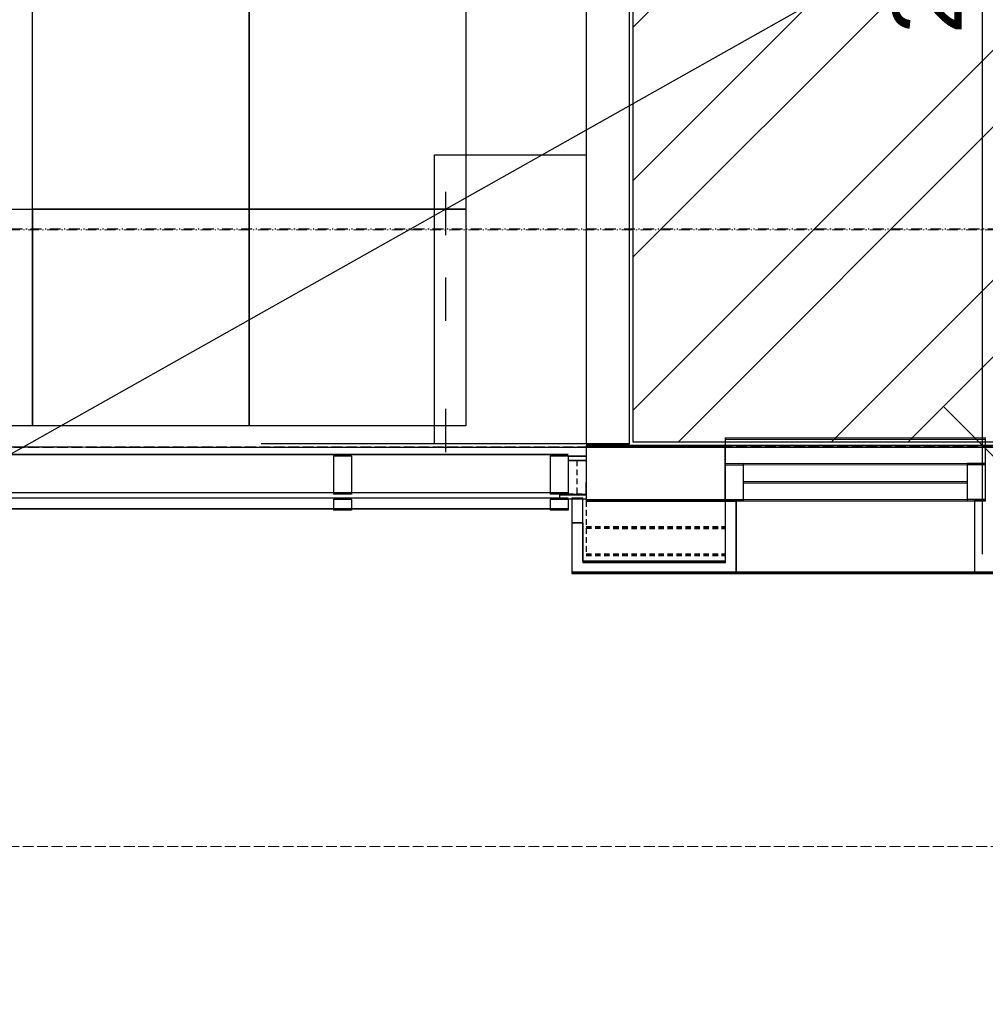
# Model space of a CAD drawing. Header units: millimetres. Extents: x -8642 to 28269, y -6609 to 3701.
# Tile 75 of 256: x 2158 to 2425, y -5478 to -5205. Entities that reach past the tile are written whole.
import ezdxf
from ezdxf.enums import TextEntityAlignment as Align

# ---------------------------------------------------------------- set-up
doc = ezdxf.new("R2010")
doc.units = ezdxf.units.MM
doc.header["$LTSCALE"] = 1000
doc.header["$MEASUREMENT"] = 0
for name, pattern in [('ArchiTECH.PC 1. Line Type', [0.004, 0.003, -0.001]), ('ArchiTECH.PC 2. Line Type', [0.0025, 0.0015, -0.001]), ('ArchiTECH.PC 5. Line Type', [0.0053, 0.003, -0.001, 0.0003, -0.001]), ('ArchiTECH.PC Solid Line Type', [0]), ('rzut 1 pietra$0$ArchiTECH.PC 1. Line Type', [0.004, 0.003, -0.001]), ('rzut 1 pietra$0$ArchiTECH.PC 2. Line Type', [0.0025, 0.0015, -0.001]), ('rzut 1 pietra$0$ArchiTECH.PC 5. Line Type', [0.0053, 0.003, -0.001, 0.0003, -0.001]), ('rzut 1 pietra$0$ArchiTECH.PC Solid Line Type', [0]), ('SUFIT_1 PIETRO$0$ArchiTECH.PC 1. Line Type', [0.004, 0.003, -0.001]), ('SUFIT_1 PIETRO$0$ArchiTECH.PC 2. Line Type', [0.0025, 0.0015, -0.001]), ('SUFIT_1 PIETRO$0$ArchiTECH.PC Solid Line Type', [0])]:
    doc.linetypes.add(name, pattern=pattern)
doc.layers.add('_Etap_3_opis', color=7, linetype='Continuous', lineweight=30)
doc.layers.add('IS_ARCH', color=254, linetype='Continuous', lineweight=18)
for name, color, linetype in [('Kalka1', 254, 'Continuous'), ('Kalka102', 254, 'Continuous'), ('Kalka2', 254, 'Continuous'), ('Kalka6', 254, 'Continuous'), ('Kalka79', 254, 'Continuous'), ('SUFIT_1 PIETRO$0$INWENTARYZACJA', 254, 'Continuous'), ('SUFIT_1 PIETRO$0$Kalka 1', 254, 'Continuous'), ('wymiary', 7, 'Continuous')]:
    doc.layers.add(name, color=color, linetype=linetype)
doc.styles.add('ArchiTECHStyle1', font='arial.ttf', dxfattribs={"height": 0.0032})

msp = doc.modelspace()

# ---------------------------------------------------------------- linework, layer by layer
at = {"layer": '_Etap_3_opis'}
msp.add_line((1884.81, -5477.8), (2638.25, -5053.67), dxfattribs=at)
at = {"layer": 'IS_ARCH', "linetype": 'rzut 1 pietra$0$ArchiTECH.PC Solid Line Type'}
for p, q in [((2314.75, -5185.04), (2314.75, -5322.58)), ((2326.75, -5322.58), (2326.75, -5185.04)), ((2425.18, -5320.99), (2353.18, -5321.04)), ((2353.18, -5321.04), (2353.18, -5323.04)), ((2425.18, -5321.39), (2353.18, -5321.44)), ((2353.18, -5321.44), (2353.18, -5323.44)), ((2425.18, -5320.99), (2425.19, -5327.99)), ((2425.18, -5321.39), (2425.19, -5328.39)), ((2314.75, -5323.49), (2314.74, -5338.49)), ((2314.75, -5322.58), (2326.75, -5322.58)), ((2314.75, -5323.09), (2353.26, -5323.09)), ((2314.75, -5323.49), (2353.26, -5323.49)), ((2326.75, -5323.09), (2471.25, -5323.1)), ((2353.18, -5323.04), (2353.18, -5328.04)), ((2353.18, -5323.44), (2353.18, -5328.44)), ((2353.26, -5323.09), (2353.26, -5338.09)), ((2353.26, -5323.49), (2353.26, -5338.49)), ((-362.69, -5325.33), (2309.75, -5325.59)), ((2249.75, -5325.99), (2244.75, -5325.99)), ((2244.75, -5325.99), (2244.75, -5336.52)), ((2249.75, -5325.99), (2249.75, -5336.52)), ((2309.75, -5325.99), (2304.75, -5325.99)), ((2304.75, -5325.99), (2304.75, -5336.53)), ((2309.75, -5325.99), (2309.75, -5336.52)), ((2309.75, -5325.99), (2314.75, -5325.99)), ((2309.75, -5325.99), (2309.75, -5327.24)), ((2309.75, -5327.24), (2314.75, -5327.24)), ((2314.75, -5325.99), (2314.75, -5327.24)), ((2425.23, -5328.04), (2353.23, -5328.09)), ((2358.23, -5328.09), (2353.23, -5328.09)), ((2353.23, -5328.09), (2353.24, -5338.09)), ((2353.23, -5328.09), (2353.24, -5338.09)), ((2425.23, -5328.44), (2353.23, -5328.49)), ((2353.23, -5328.49), (2353.24, -5338.49)), ((2353.23, -5328.49), (2353.24, -5338.49)), ((2358.23, -5328.49), (2353.23, -5328.49)), ((2358.23, -5328.09), (2358.24, -5338.09)), ((2358.23, -5328.49), (2358.24, -5338.49)), ((2425.23, -5328.04), (2420.23, -5328.04)), ((2420.23, -5328.04), (2420.23, -5338.04)), ((2420.23, -5328.44), (2420.23, -5338.44)), ((2425.23, -5328.44), (2420.23, -5328.44)), ((2425.23, -5328.04), (2425.23, -5338.04)), ((2425.23, -5328.04), (2425.23, -5338.04)), ((2425.23, -5328.44), (2425.23, -5338.44)), ((2425.23, -5328.44), (2425.23, -5338.44)), ((2314.64, -5333.39), (2314.64, -5336.63)), ((2420.23, -5333.04), (2358.23, -5333.09)), ((2420.23, -5333.45), (2358.23, -5333.49)), ((-362.69, -5335.86), (2309.74, -5336.12)), ((-362.69, -5337.33), (2309.74, -5337.6)), ((2249.75, -5336.52), (2244.75, -5336.52)), ((2249.76, -5338), (2244.76, -5338)), ((2244.76, -5338), (2244.76, -5340.99)), ((2249.76, -5338), (2249.76, -5340.99)), ((2309.75, -5336.52), (2304.75, -5336.53)), ((2309.76, -5338), (2304.76, -5338)), ((2304.76, -5338), (2304.76, -5341)), ((2307.35, -5336.63), (2314.64, -5336.63)), ((2307.35, -5336.68), (2314.74, -5336.68)), ((2307.35, -5336.68), (2307.35, -5337.96)), ((2314.75, -5337.95), (2307.35, -5337.96)), ((2309.76, -5338), (2309.76, -5340.99)), ((2313.77, -5337.6), (2310.77, -5337.6)), ((2310.77, -5337.6), (2310.77, -5358.09)), ((2313.77, -5355.09), (2313.77, -5337.6)), ((2314.74, -5338.09), (2353.26, -5338.09)), ((2314.74, -5336.68), (2314.75, -5337.95)), ((2425.23, -5338.04), (2353.24, -5338.09)), ((2358.24, -5338.09), (2353.24, -5338.09)), ((2356.26, -5338.09), (2353.26, -5338.09)), ((2353.26, -5338.09), (2353.26, -5355.09)), ((2353.26, -5338.09), (2356.26, -5338.09)), ((2353.26, -5338.09), (2353.26, -5355.09)), ((2356.26, -5358.09), (2356.26, -5338.09)), ((2356.26, -5338.09), (2356.26, -5358.09)), ((2425.23, -5338.04), (2420.23, -5338.04)), ((2425.26, -5338.1), (2422.26, -5338.1)), ((2422.26, -5338.1), (2422.26, -5358.1)), ((2425.26, -5338.1), (2422.26, -5338.1)), ((2422.26, -5338.1), (2422.26, -5358.1)), ((-362.69, -5340.33), (2309.74, -5340.59)), ((2249.76, -5340.99), (2244.76, -5340.99)), ((2309.76, -5340.99), (2304.76, -5341)), ((2314.74, -5338.49), (2353.26, -5338.49)), ((2425.23, -5338.44), (2353.24, -5338.49)), ((2358.24, -5338.49), (2353.24, -5338.49)), ((2353.26, -5338.49), (2353.26, -5355.49)), ((2353.26, -5338.49), (2356.26, -5338.49)), ((2356.26, -5338.49), (2356.26, -5358.49)), ((2425.23, -5338.44), (2420.23, -5338.44)), ((2422.26, -5338.5), (2422.26, -5358.5)), ((2425.26, -5338.5), (2422.26, -5338.5)), ((2310.77, -5344.49), (2310.77, -5358.49)), ((2310.77, -5344.49), (2313.77, -5344.49)), ((2313.77, -5344.49), (2313.77, -5355.49)), ((2353.26, -5355.09), (2313.77, -5355.09)), ((2313.77, -5355.09), (2353.26, -5355.09)), ((2313.77, -5355.49), (2353.26, -5355.49)), ((2310.77, -5358.09), (2356.26, -5358.09)), ((2310.77, -5358.09), (2356.26, -5358.09)), ((2310.77, -5358.49), (2356.26, -5358.49)), ((2356.26, -5358.09), (2422.26, -5358.1)), ((2356.26, -5358.49), (2422.26, -5358.5)), ((2422.26, -5358.1), (2663.77, -5358.1)), ((2422.26, -5358.1), (2663.77, -5358.13)), ((2422.26, -5358.5), (2663.77, -5358.53))]:
    msp.add_line(p, q, dxfattribs=at)
at = {"layer": 'IS_ARCH', "linetype": 'rzut 1 pietra$0$ArchiTECH.PC 5. Line Type'}
msp.add_line((-3569.09, -5262.89), (7882.41, -5264.04), dxfattribs=at)
at = {"layer": 'IS_ARCH', "linetype": 'rzut 1 pietra$0$ArchiTECH.PC 1. Line Type'}
for p, q in [((-1515.75, -5323.12), (4330.89, -5323.69)), ((1010.73, -5434.17), (2842.26, -5434.17))]:
    msp.add_line(p, q, dxfattribs=at)
at = {"layer": 'IS_ARCH', "linetype": 'rzut 1 pietra$0$ArchiTECH.PC 2. Line Type'}
for p, q in [((2312.15, -5327.29), (2312.16, -5336.53)), ((2309.59, -5336.52), (2314.74, -5336.52)), ((2353.26, -5338.09), (2353.26, -5353.09)), ((2314.74, -5338.49), (2314.74, -5353.49)), ((2353.26, -5338.49), (2353.26, -5353.49)), ((2314.74, -5345.59), (2353.26, -5345.59)), ((2314.74, -5345.99), (2353.26, -5345.99)), ((2314.74, -5353.09), (2353.26, -5353.09)), ((2314.74, -5353.49), (2353.26, -5353.49))]:
    msp.add_line(p, q, dxfattribs=at)
at = {"layer": 'Kalka1', "color": 252, "linetype": 'ArchiTECH.PC Solid Line Type', "true_color": 0x858585}
for p, q in [((2272.75, -5322.66), (2272.75, -5242.66)), ((2272.75, -5242.66), (2314.75, -5242.66)), ((2314.75, -5242.66), (2314.75, -5322.66)), ((2275.75, -5252.96), (2275.75, -5264.96)), ((2275.75, -5276.66), (2275.75, -5288.66)), ((2275.75, -5312.96), (2275.75, -5324.96)), ((2425.18, -5321.07), (2353.18, -5321.13)), ((2353.18, -5321.13), (2353.18, -5323.13)), ((2425.18, -5321.47), (2353.18, -5321.53)), ((2353.18, -5321.53), (2353.18, -5323.53)), ((2425.18, -5321.07), (2425.19, -5328.07)), ((2425.18, -5321.47), (2425.19, -5328.47)), ((2314.75, -5322.66), (2272.75, -5322.66)), ((2314.75, -5323.18), (2314.74, -5338.18)), ((2314.75, -5323.58), (2314.74, -5338.58)), ((2353.26, -5323.18), (2314.75, -5323.18)), ((2314.75, -5323.18), (2353.26, -5323.18)), ((2314.75, -5323.58), (2353.26, -5323.58)), ((2326.75, -5323.18), (2471.25, -5323.19)), ((2353.18, -5323.13), (2353.18, -5328.13)), ((2353.18, -5323.53), (2353.18, -5328.53)), ((2353.26, -5338.18), (2353.26, -5323.18)), ((2353.26, -5323.18), (2353.26, -5323.18)), ((2353.26, -5323.18), (2353.26, -5338.18)), ((2353.26, -5323.58), (2353.26, -5338.58)), ((629.62, -5325.51), (2309.75, -5325.67)), ((2249.75, -5326.07), (2244.75, -5326.07)), ((2244.75, -5326.07), (2244.75, -5336.61)), ((2249.75, -5326.07), (2249.75, -5336.6)), ((2309.75, -5326.07), (2304.75, -5326.08)), ((2304.75, -5326.08), (2304.75, -5336.61)), ((2309.75, -5326.07), (2309.75, -5336.61)), ((2309.75, -5326.07), (2309.75, -5327.32)), ((2309.75, -5326.07), (2314.75, -5326.07)), ((2309.75, -5327.32), (2314.75, -5327.32)), ((2314.75, -5326.07), (2314.75, -5327.32)), ((2425.23, -5328.12), (2353.23, -5328.18)), ((2358.23, -5328.17), (2353.23, -5328.18)), ((2353.23, -5328.18), (2353.24, -5338.18)), ((2353.23, -5328.18), (2353.24, -5338.18)), ((2425.23, -5328.52), (2353.23, -5328.58)), ((2358.23, -5328.57), (2353.23, -5328.58)), ((2353.23, -5328.58), (2353.24, -5338.58)), ((2353.23, -5328.58), (2353.24, -5338.58)), ((2358.23, -5328.17), (2358.24, -5338.17)), ((2358.23, -5328.57), (2358.24, -5338.57)), ((2425.23, -5328.12), (2420.23, -5328.13)), ((2420.23, -5328.13), (2420.23, -5338.13)), ((2425.23, -5328.52), (2420.23, -5328.53)), ((2420.23, -5328.53), (2420.23, -5338.53)), ((2425.23, -5328.12), (2425.23, -5338.12)), ((2425.23, -5328.12), (2425.23, -5338.12)), ((2425.23, -5328.52), (2425.23, -5338.52)), ((2425.23, -5328.52), (2425.23, -5338.52)), ((2314.64, -5333.48), (2314.64, -5336.71)), ((2420.23, -5333.13), (2358.23, -5333.18)), ((2420.23, -5333.53), (2358.23, -5333.58)), ((629.62, -5336.04), (2309.74, -5336.2)), ((629.62, -5337.51), (2309.74, -5337.68)), ((2249.75, -5336.6), (2244.75, -5336.61)), ((2249.76, -5338.08), (2244.76, -5338.08)), ((2244.76, -5338.08), (2244.76, -5341.08)), ((2249.76, -5338.08), (2249.76, -5341.07)), ((2309.75, -5336.61), (2304.75, -5336.61)), ((2309.76, -5338.08), (2304.76, -5338.09)), ((2304.76, -5338.09), (2304.76, -5341.08)), ((2307.35, -5336.71), (2314.64, -5336.71)), ((2307.35, -5336.76), (2314.74, -5336.76)), ((2307.35, -5336.76), (2307.35, -5338.04)), ((2314.75, -5338.04), (2307.35, -5338.04)), ((2309.76, -5338.08), (2309.76, -5341.08)), ((2314.74, -5338.18), (2353.26, -5338.18)), ((2314.74, -5338.18), (2353.26, -5338.18)), ((2314.74, -5336.76), (2314.75, -5338.04)), ((2425.23, -5338.12), (2353.24, -5338.18)), ((2358.24, -5338.17), (2353.24, -5338.18)), ((2353.26, -5338.18), (2353.26, -5355.18)), ((2353.26, -5338.18), (2356.26, -5338.18)), ((2356.26, -5338.18), (2356.26, -5358.18)), ((2425.23, -5338.12), (2420.23, -5338.13)), ((2422.26, -5338.18), (2422.26, -5358.18)), ((2425.26, -5338.18), (2422.26, -5338.18)), ((629.62, -5340.51), (2309.74, -5340.67)), ((2314.74, -5338.58), (2353.26, -5338.58)), ((2425.23, -5338.52), (2353.24, -5338.58)), ((2358.24, -5338.57), (2353.24, -5338.58)), ((2353.26, -5338.58), (2353.26, -5355.58)), ((2353.26, -5338.58), (2356.26, -5338.58)), ((2356.26, -5338.58), (2356.26, -5358.58)), ((2425.23, -5338.52), (2420.23, -5338.53)), ((2422.26, -5338.58), (2422.26, -5358.58)), ((2425.26, -5338.58), (2422.26, -5338.58)), ((2249.76, -5341.07), (2244.76, -5341.08)), ((2309.76, -5341.08), (2304.76, -5341.08)), ((2310.77, -5344.57), (2310.77, -5358.57)), ((2310.77, -5344.57), (2313.77, -5344.57)), ((2313.77, -5344.57), (2313.77, -5355.57)), ((2313.77, -5355.17), (2353.26, -5355.18)), ((2313.77, -5355.57), (2353.26, -5355.58)), ((2310.77, -5358.17), (2356.26, -5358.18)), ((2310.77, -5358.57), (2356.26, -5358.58)), ((2356.26, -5358.18), (2422.26, -5358.18)), ((2356.26, -5358.58), (2422.26, -5358.58)), ((2422.26, -5358.18), (2663.77, -5358.21)), ((2422.26, -5358.58), (2663.77, -5358.61))]:
    msp.add_line(p, q, dxfattribs=at)
at = {"layer": 'Kalka1', "color": 252, "linetype": 'ArchiTECH.PC 1. Line Type', "true_color": 0x858585}
msp.add_line((629.62, -5323.41), (3070.46, -5323.65), dxfattribs=at)
at = {"layer": 'Kalka1', "color": 252, "linetype": 'ArchiTECH.PC 2. Line Type', "true_color": 0x858585}
for p, q in [((2312.15, -5327.38), (2312.16, -5336.61)), ((2309.59, -5336.61), (2314.74, -5336.61)), ((2353.26, -5338.18), (2353.26, -5353.18)), ((2314.74, -5338.58), (2314.74, -5353.57)), ((2353.26, -5338.58), (2353.26, -5353.58)), ((2314.74, -5345.67), (2353.26, -5345.68)), ((2314.74, -5346.07), (2353.26, -5346.08)), ((2314.74, -5353.17), (2353.26, -5353.18)), ((2314.74, -5353.57), (2353.26, -5353.58))]:
    msp.add_line(p, q, dxfattribs=at)
at = {"layer": 'Kalka1', "color": 252, "linetype": 'ArchiTECH.PC Solid Line Type', "true_color": 0x858585}
for points in [[(2161.42, -5197.7), (2221.42, -5197.7), (2221.42, -5257.7), (2161.42, -5257.7)], [(2221.42, -5197.7), (2281.42, -5197.7), (2281.42, -5257.7), (2221.42, -5257.7)], [(2101.42, -5257.7), (2161.42, -5257.7), (2161.42, -5317.7), (2101.42, -5317.7)], [(2161.42, -5257.7), (2221.42, -5257.7), (2221.42, -5317.7), (2161.42, -5317.7)], [(2221.42, -5257.7), (2281.42, -5257.7), (2281.42, -5317.7), (2221.42, -5317.7)]]:
    msp.add_lwpolyline(points, close=True, dxfattribs=at)
at = {"layer": 'Kalka102', "color": 252, "linetype": 'ArchiTECH.PC Solid Line Type', "true_color": 0x858585}
for p, q in [((2348.96, -5186.12), (2327.75, -5207.33)), ((2391.39, -5186.12), (2327.75, -5249.76)), ((2412.6, -5186.12), (2327.75, -5270.97)), ((2455.03, -5186.12), (2327.75, -5313.4)), ((2327.75, -5322.19), (2327.75, -5186.12)), ((2470.25, -5192.11), (2340.17, -5322.19)), ((2470.25, -5234.53), (2382.6, -5322.19)), ((2470.25, -5255.75), (2403.81, -5322.19)), ((2470.25, -5322.19), (2327.75, -5322.19))]:
    msp.add_line(p, q, dxfattribs=at)
at = {"layer": 'Kalka2', "color": 252, "linetype": 'ArchiTECH.PC 5. Line Type', "true_color": 0x858585}
msp.add_line((841.23, -5263.01), (3070.46, -5263.24), dxfattribs=at)
at = {"layer": 'Kalka6', "color": 252, "linetype": 'ArchiTECH.PC Solid Line Type', "true_color": 0x858585}
for p, q in [((2313.77, -5337.68), (2310.77, -5337.68)), ((2310.77, -5337.68), (2310.77, -5358.18)), ((2313.77, -5355.18), (2313.77, -5337.68)), ((2356.26, -5338.18), (2353.26, -5338.18)), ((2353.26, -5338.18), (2353.26, -5355.18)), ((2356.26, -5358.18), (2356.26, -5338.18)), ((2425.26, -5338.18), (2422.26, -5338.18)), ((2422.26, -5338.18), (2422.26, -5358.18)), ((2353.26, -5355.18), (2313.77, -5355.18)), ((2310.77, -5358.18), (2356.26, -5358.18)), ((2422.26, -5358.18), (2663.77, -5358.18))]:
    msp.add_line(p, q, dxfattribs=at)
at = {"layer": 'Kalka79', "color": 252, "linetype": 'ArchiTECH.PC Solid Line Type', "true_color": 0x858585}
for p, q in [((2314.75, -5185.12), (2314.75, -5322.66)), ((2326.75, -5322.66), (2326.75, -5185.12)), ((2314.75, -5322.66), (2326.75, -5322.66))]:
    msp.add_line(p, q, dxfattribs=at)
at = {"layer": 'SUFIT_1 PIETRO$0$INWENTARYZACJA', "linetype": 'SUFIT_1 PIETRO$0$ArchiTECH.PC Solid Line Type'}
for p, q in [((2314.75, -5322.66), (2326.75, -5322.66)), ((2313.77, -5337.68), (2310.77, -5337.68)), ((2310.77, -5337.68), (2310.77, -5358.18)), ((2313.77, -5355.18), (2313.77, -5337.68)), ((2356.26, -5338.18), (2353.26, -5338.18)), ((2353.26, -5338.18), (2353.26, -5355.18)), ((2356.26, -5358.18), (2356.26, -5338.18)), ((2425.26, -5338.18), (2422.26, -5338.18)), ((2422.26, -5338.18), (2422.26, -5358.18)), ((2353.26, -5355.18), (2313.77, -5355.18)), ((2310.77, -5358.18), (2356.26, -5358.18)), ((2422.26, -5358.18), (2663.77, -5358.18))]:
    msp.add_line(p, q, dxfattribs=at)
at = {"layer": 'SUFIT_1 PIETRO$0$Kalka 1', "linetype": 'SUFIT_1 PIETRO$0$ArchiTECH.PC Solid Line Type'}
for p, q in [((2425.18, -5321.07), (2353.18, -5321.13)), ((2353.18, -5321.13), (2353.18, -5323.13)), ((2425.18, -5321.47), (2353.18, -5321.53)), ((2353.18, -5321.53), (2353.18, -5323.53)), ((2425.18, -5321.07), (2425.19, -5328.07)), ((2425.18, -5321.47), (2425.19, -5328.47)), ((2314.75, -5323.18), (2314.74, -5338.18)), ((2314.75, -5323.58), (2314.74, -5338.58)), ((2353.26, -5323.18), (2314.75, -5323.18)), ((2314.75, -5323.18), (2353.26, -5323.18)), ((2314.75, -5323.58), (2353.26, -5323.58)), ((2326.75, -5323.18), (2471.25, -5323.19)), ((2353.18, -5323.13), (2353.18, -5328.13)), ((2353.18, -5323.53), (2353.18, -5328.53)), ((2353.26, -5338.18), (2353.26, -5323.18)), ((2353.26, -5323.18), (2353.26, -5323.18)), ((2353.26, -5323.18), (2353.26, -5338.18)), ((2353.26, -5323.58), (2353.26, -5338.58)), ((-362.69, -5325.41), (2309.75, -5325.67)), ((2244.75, -5326.07), (2244.75, -5336.61)), ((2249.75, -5326.07), (2244.75, -5326.07)), ((2249.75, -5326.07), (2249.75, -5336.6)), ((2309.75, -5326.07), (2304.75, -5326.08)), ((2304.75, -5326.08), (2304.75, -5336.61)), ((2309.75, -5326.07), (2309.75, -5327.32)), ((2309.75, -5326.07), (2314.75, -5326.07)), ((2309.75, -5326.07), (2309.75, -5336.61)), ((2309.75, -5327.32), (2314.75, -5327.32)), ((2314.75, -5326.07), (2314.75, -5327.32)), ((2425.23, -5328.12), (2353.23, -5328.18)), ((2358.23, -5328.17), (2353.23, -5328.18)), ((2353.23, -5328.18), (2353.24, -5338.18)), ((2353.23, -5328.18), (2353.24, -5338.18)), ((2425.23, -5328.52), (2353.23, -5328.58)), ((2358.23, -5328.57), (2353.23, -5328.58)), ((2353.23, -5328.58), (2353.24, -5338.58)), ((2353.23, -5328.58), (2353.24, -5338.58)), ((2358.23, -5328.17), (2358.24, -5338.17)), ((2358.23, -5328.57), (2358.24, -5338.57)), ((2425.23, -5328.12), (2420.23, -5328.13)), ((2420.23, -5328.13), (2420.23, -5338.13)), ((2425.23, -5328.52), (2420.23, -5328.53)), ((2420.23, -5328.53), (2420.23, -5338.53)), ((2425.23, -5328.12), (2425.23, -5338.12)), ((2425.23, -5328.12), (2425.23, -5338.12)), ((2425.23, -5328.52), (2425.23, -5338.52)), ((2425.23, -5328.52), (2425.23, -5338.52)), ((2314.64, -5333.48), (2314.64, -5336.71)), ((2420.23, -5333.13), (2358.23, -5333.18)), ((2420.23, -5333.53), (2358.23, -5333.58)), ((-362.69, -5335.94), (2309.74, -5336.2)), ((-362.69, -5337.42), (2309.74, -5337.68)), ((2249.75, -5336.6), (2244.75, -5336.61)), ((2244.76, -5338.08), (2244.76, -5341.08)), ((2249.76, -5338.08), (2244.76, -5338.08)), ((2249.76, -5338.08), (2249.76, -5341.07)), ((2309.75, -5336.61), (2304.75, -5336.61)), ((2309.76, -5338.08), (2304.76, -5338.09)), ((2304.76, -5338.09), (2304.76, -5341.08)), ((2307.35, -5336.71), (2314.64, -5336.71)), ((2307.35, -5336.76), (2307.35, -5338.04)), ((2307.35, -5336.76), (2314.74, -5336.76)), ((2314.75, -5338.04), (2307.35, -5338.04)), ((2309.76, -5338.08), (2309.76, -5341.08)), ((2314.74, -5338.18), (2353.26, -5338.18)), ((2314.74, -5338.18), (2353.26, -5338.18)), ((2314.74, -5336.76), (2314.75, -5338.04)), ((2425.23, -5338.12), (2353.24, -5338.18)), ((2358.24, -5338.17), (2353.24, -5338.18)), ((2353.26, -5338.18), (2353.26, -5355.18)), ((2353.26, -5338.18), (2356.26, -5338.18)), ((2356.26, -5338.18), (2356.26, -5358.18)), ((2425.23, -5338.12), (2420.23, -5338.13)), ((2422.26, -5338.18), (2422.26, -5358.18)), ((2425.26, -5338.18), (2422.26, -5338.18)), ((-362.69, -5340.41), (2309.74, -5340.67)), ((2314.74, -5338.58), (2353.26, -5338.58)), ((2425.23, -5338.52), (2353.24, -5338.58)), ((2358.24, -5338.57), (2353.24, -5338.58)), ((2353.26, -5338.58), (2356.26, -5338.58)), ((2353.26, -5338.58), (2353.26, -5355.58)), ((2356.26, -5338.58), (2356.26, -5358.58)), ((2425.23, -5338.52), (2420.23, -5338.53)), ((2425.26, -5338.58), (2422.26, -5338.58)), ((2422.26, -5338.58), (2422.26, -5358.58)), ((2249.76, -5341.07), (2244.76, -5341.08)), ((2309.76, -5341.08), (2304.76, -5341.08)), ((2310.77, -5344.57), (2313.77, -5344.57)), ((2310.77, -5344.57), (2310.77, -5358.57)), ((2313.77, -5344.57), (2313.77, -5355.57)), ((2313.77, -5355.17), (2353.26, -5355.18)), ((2313.77, -5355.57), (2353.26, -5355.58)), ((2310.77, -5358.17), (2356.26, -5358.18)), ((2310.77, -5358.57), (2356.26, -5358.58)), ((2356.26, -5358.18), (2422.26, -5358.18)), ((2356.26, -5358.58), (2422.26, -5358.58)), ((2422.26, -5358.18), (2663.77, -5358.21)), ((2422.26, -5358.58), (2663.77, -5358.61))]:
    msp.add_line(p, q, dxfattribs=at)
at = {"layer": 'SUFIT_1 PIETRO$0$Kalka 1', "linetype": 'SUFIT_1 PIETRO$0$ArchiTECH.PC 1. Line Type'}
msp.add_line((-1515.75, -5323.2), (4330.89, -5323.78), dxfattribs=at)
at = {"layer": 'SUFIT_1 PIETRO$0$Kalka 1', "linetype": 'SUFIT_1 PIETRO$0$ArchiTECH.PC 2. Line Type'}
for p, q in [((2312.15, -5327.38), (2312.16, -5336.61)), ((2309.59, -5336.61), (2314.74, -5336.61)), ((2353.26, -5338.18), (2353.26, -5353.18)), ((2314.74, -5338.58), (2314.74, -5353.57)), ((2353.26, -5338.58), (2353.26, -5353.58)), ((2314.74, -5345.67), (2353.26, -5345.68)), ((2314.74, -5346.07), (2353.26, -5346.08)), ((2314.74, -5353.17), (2353.26, -5353.18)), ((2314.74, -5353.57), (2353.26, -5353.58))]:
    msp.add_line(p, q, dxfattribs=at)
at = {"layer": 'wymiary', "color": 252, "linetype": 'ArchiTECH.PC Solid Line Type', "true_color": 0x858585}
for p, q in [((2424.5, -5353.19), (2424.5, -5020.57)), ((2413.89, -5312.58), (2435.11, -5333.79)), ((2324.75, -5322.66), (2224.75, -5322.66)), ((2494.5, -5323.19), (2394.5, -5323.19))]:
    msp.add_line(p, q, dxfattribs=at)

# ---------------------------------------------------------------- texts
at = {"layer": 'wymiary', "color": 252, "true_color": 0x858585, "style": 'ArchiTECHStyle1'}
msp.add_text('273', height=19.2, rotation=90, dxfattribs=at).set_placement((2424.5, -5209.28), align=Align.BOTTOM_LEFT)

doc.saveas('drawing.dxf')
